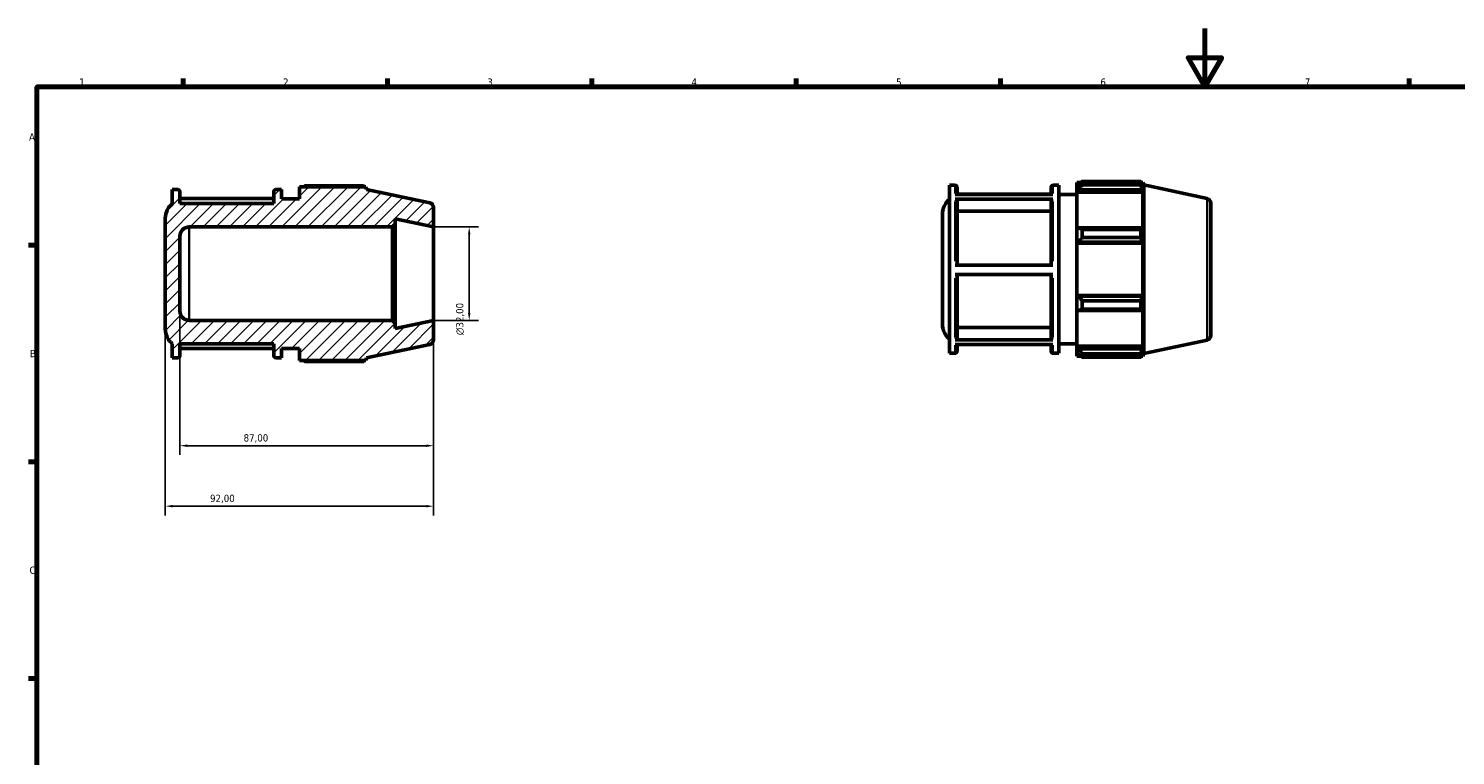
# Model space of a CAD drawing. Header units: millimetres. Extents: x 0 to 914, y 0 to 636.
# Tile 2 of 4: x 17 to 506, y 345 to 594. Entities that reach past the tile are written whole.
import ezdxf

# ---------------------------------------------------------------- set-up
doc = ezdxf.new("R2010")
doc.units = ezdxf.units.MM
for name, color, linetype, lineweight in [('Border (ISO)', 7, 'Continuous', 70), ('Dimension (ISO)', 7, 'Continuous', 25), ('Hatch (ISO)', 7, 'Continuous', 18), ('Visible (ISO)', 7, 'Continuous', 50), ('Visible Narrow (ISO)', 7, 'Continuous', 35)]:
    doc.layers.add(name, color=color, linetype=linetype, lineweight=lineweight)
doc.styles.add('Note Text (ISO)', font='tahoma.ttf')
doc.dimstyles.new('Default (ISO)', dxfattribs={"dimtxt": 2.5, "dimasz": 2.5, "dimexe": 3.175, "dimexo": 0, "dimgap": 0.762, "dimtad": 1, "dimrnd": 1e-08, "dimzin": 0, "dimtxsty": 'Note Text (ISO)', "dimcen": 0.09, "dimdle": 10, "dimclrd": 256, "dimclre": 256, "dimclrt": 232, "dimazin": 0, "dimtfac": 1.40208, "dimtmove": 0, "dimatfit": 3, "dimfxl": 1, "dimtolj": 1, "dimtzin": 0, "dimlwd": -1, "dimlwe": -1, "dimarcsym": 0})

# ---------------------------------------------------------------- blocks, each defined once
blk = doc.blocks.new('Borders Default Border')
at = {"layer": 'Border (ISO)'}
for p, q in [((70.08, 574), (70.08, 576.9)), ((140.17, 574), (140.17, 576.9)), ((210.25, 574), (210.25, 576.9)), ((280.33, 574), (280.33, 576.9)), ((350.42, 574), (350.42, 576.9)), ((490.58, 574), (490.58, 576.9)), ((20, 519.75), (17.1, 519.75)), ((20, 445.5), (17.1, 445.5)), ((20, 371.25), (17.1, 371.25))]:
    blk.add_line(p, q, dxfattribs=at)
at = {"layer": 'Border (ISO)', "flags": 128}
for points in [[(420.5, 594), (420.5, 574), (414.73, 584), (426.27, 584), (420.5, 574)], [(20, 20), (20, 574), (821, 574), (821, 20), (20, 20)]]:
    blk.add_lwpolyline(points, dxfattribs=at)
at = {"layer": 'Border (ISO)', "color": 232, "true_color": 0xca0064, "char_height": 2.5, "attachment_point": 7, "style": 'Note Text (ISO)'}
for s, insert in [('1', (34.48, 574.4)), ('2', (104.37, 574.4)), ('3', (174.43, 574.35)), ('4', (244.42, 574.4)), ('5', (314.64, 574.35)), ('6', (384.66, 574.35)), ('7', (454.77, 574.4)), ('A', (17.29, 555.62)), ('B', (17.59, 481.37)), ('C', (17.43, 407.08))]:
    blk.add_mtext(s, dxfattribs=dict(at, insert=insert))
blk = doc.blocks.new('*D7')
at = {"layer": 'Defpoints', "color": 0, "transparency": 16777216}
for p in [(156, 526), (156, 494), (168.22, 494)]:
    blk.add_point(p, dxfattribs=at)
at = {"layer": 'Dimension (ISO)', "transparency": 16777216}
for p, q in [((156, 526), (171.4, 526)), ((168.22, 523.5), (168.22, 496.5)), ((156, 494), (171.4, 494))]:
    blk.add_line(p, q, dxfattribs=at)
for points in [[(167.8, 523.5), (168.64, 523.5), (168.22, 526)], [(167.8, 496.5), (168.64, 496.5), (168.22, 494)]]:
    blk.add_solid(points, dxfattribs=at)
at = {"layer": 'Dimension (ISO)', "color": 232, "true_color": 0xca0064, "transparency": 16777216, "insert": (163.7, 488.94), "char_height": 2.5, "attachment_point": 1, "rotation": 90, "style": 'Note Text (ISO)'}
blk.add_mtext('\\A1;\\fAIGDT|b0|i0;\\H2.5000;\\ln\\fTahoma|b0|i0;\\H2.5000;32,00', dxfattribs=at)
blk = doc.blocks.new('*D8')
at = {"layer": 'Defpoints', "color": 0, "transparency": 16777216}
for p in [(69, 497.2), (156, 494), (69, 451.04)]:
    blk.add_point(p, dxfattribs=at)
at = {"layer": 'Dimension (ISO)', "transparency": 16777216}
for p, q in [((69, 497.2), (69, 447.87)), ((156, 494), (156, 447.87)), ((153.5, 451.04), (71.5, 451.04))]:
    blk.add_line(p, q, dxfattribs=at)
for points in [[(71.5, 451.46), (71.5, 450.62), (69, 451.04)], [(153.5, 451.46), (153.5, 450.62), (156, 451.04)]]:
    blk.add_solid(points, dxfattribs=at)
at = {"layer": 'Dimension (ISO)', "color": 232, "true_color": 0xca0064, "transparency": 16777216, "insert": (90.86, 454.98), "char_height": 2.5, "attachment_point": 1, "style": 'Note Text (ISO)'}
blk.add_mtext('\\A1;87,00', dxfattribs=at)
blk = doc.blocks.new('*D9')
at = {"layer": 'Defpoints', "color": 0, "transparency": 16777216}
for p in [(64, 490.97), (156, 494), (64, 430.32)]:
    blk.add_point(p, dxfattribs=at)
at = {"layer": 'Dimension (ISO)', "transparency": 16777216}
for p, q in [((64, 490.97), (64, 427.14)), ((156, 494), (156, 427.14)), ((153.5, 430.32), (66.5, 430.32))]:
    blk.add_line(p, q, dxfattribs=at)
for points in [[(66.5, 430.73), (66.5, 429.9), (64, 430.32)], [(153.5, 430.73), (153.5, 429.9), (156, 430.32)]]:
    blk.add_solid(points, dxfattribs=at)
at = {"layer": 'Dimension (ISO)', "color": 232, "true_color": 0xca0064, "transparency": 16777216, "insert": (79.35, 434.25), "char_height": 2.5, "attachment_point": 1, "style": 'Note Text (ISO)'}
blk.add_mtext('\\A1;92,00', dxfattribs=at)

msp = doc.modelspace()

# ---------------------------------------------------------------- hatches: boundary and pattern name
at = {"layer": 'Hatch (ISO)'}
h = msp.add_hatch(dxfattribs=at)
h.set_pattern_fill('ANSI31', color=256, scale=25.4, style=0)
h.set_pattern_definition([(45, (0, 0), (-2.245064, 2.245064), [])])
edge = h.paths.add_edge_path()
edge.add_ellipse((154.4, 532.704), major_axis=(1.6, 0), ratio=1, start_angle=0, end_angle=78)
edge.add_line((154.733, 534.269), (133, 538.889))
edge.add_line((133, 538.889), (132.717, 539.76))
edge.add_line((132.717, 539.76), (110, 539.76))
edge.add_line((110, 539.76), (110, 535.6))
edge.add_line((110, 535.6), (103.829, 535.6))
edge.add_line((103.829, 535.6), (103.829, 538.8))
edge.add_line((103.829, 538.8), (101.84, 538.8))
edge.add_ellipse((101.84, 538.16), major_axis=(0, 0.64), ratio=1, start_angle=0, end_angle=90)
edge.add_line((101.2, 538.16), (101.2, 534))
edge.add_line((101.2, 534), (69, 534))
edge.add_line((69, 534), (69, 538.16))
edge.add_ellipse((68.36, 538.16), major_axis=(0.64, 0), ratio=1, start_angle=0, end_angle=90)
edge.add_line((68.36, 538.8), (66.371, 538.8))
edge.add_line((66.371, 538.8), (66.371, 534))
edge.add_ellipse((70.4, 529.027), major_axis=(-4.029, 4.973), ratio=1, start_angle=0, end_angle=50.98939)
edge.add_line((64, 529.027), (64, 490.973))
edge.add_ellipse((70.4, 490.973), major_axis=(-6.4, 0), ratio=1, start_angle=0, end_angle=50.98939)
edge.add_line((66.371, 486), (66.371, 481.2))
edge.add_line((66.371, 481.2), (68.36, 481.2))
edge.add_ellipse((68.36, 481.84), major_axis=(0, -0.64), ratio=1, start_angle=0, end_angle=90)
edge.add_line((69, 481.84), (69, 486))
edge.add_line((69, 486), (101.2, 486))
edge.add_line((101.2, 486), (101.2, 481.84))
edge.add_ellipse((101.84, 481.84), major_axis=(-0.64, 0), ratio=1, start_angle=0, end_angle=90)
edge.add_line((101.84, 481.2), (103.829, 481.2))
edge.add_line((103.829, 481.2), (103.829, 484.4))
edge.add_line((103.829, 484.4), (110, 484.4))
edge.add_line((110, 484.4), (110, 480.24))
edge.add_line((110, 480.24), (132.717, 480.24))
edge.add_line((132.717, 480.24), (133, 481.111))
edge.add_line((133, 481.111), (154.733, 485.731))
edge.add_ellipse((154.4, 487.296), major_axis=(0.333, -1.565), ratio=1, start_angle=0, end_angle=78)
edge.add_line((156, 487.296), (156, 494))
edge.add_line((156, 494), (142.857, 491.206))
edge.add_line((142.857, 491.206), (142.857, 493.04))
edge.add_line((142.857, 493.04), (141.897, 494))
edge.add_line((141.897, 494), (72.2, 494))
edge.add_ellipse((72.2, 497.2), major_axis=(0, -3.2), ratio=1, start_angle=270, end_angle=360, ccw=False)
edge.add_line((69, 497.2), (69, 522.8))
edge.add_ellipse((72.2, 522.8), major_axis=(-3.2, 0), ratio=1, start_angle=270, end_angle=360, ccw=False)
edge.add_line((72.2, 526), (141.897, 526))
edge.add_line((141.897, 526), (142.857, 526.96))
edge.add_line((142.857, 526.96), (142.857, 528.794))
edge.add_line((142.857, 528.794), (156, 526))
edge.add_line((156, 526), (156, 532.704))

# ---------------------------------------------------------------- linework, layer by layer
at = {"layer": 'Visible (ISO)'}
for p, q in [((68.36, 538.8), (66.371, 538.8)), ((66.371, 538.8), (66.371, 534)), ((103.829, 538.8), (101.84, 538.8)), ((103.829, 535.6), (103.829, 538.8)), ((132.717, 539.76), (110, 539.76)), ((110, 539.76), (110, 535.6)), ((131.989, 540.11), (111.92, 540.11)), ((133, 538.889), (132.717, 539.76)), ((154.733, 534.269), (133, 538.889)), ((332.903, 482.72), (332.903, 540.32)), ((332.903, 540.32), (334.891, 540.32)), ((335.531, 539.68), (335.531, 537.154)), ((367.731, 537.154), (367.731, 539.68)), ((368.371, 540.32), (370.36, 540.32)), ((370.36, 482.72), (370.36, 540.32)), ((376.531, 541.28), (376.531, 540.208)), ((376.531, 541.28), (377.894, 541.28)), ((377.171, 540.818), (376.531, 540.208)), ((376.531, 538.201), (376.531, 540.208)), ((376.531, 538.201), (377.171, 538.769)), ((377.171, 538.769), (398.936, 538.769)), ((378.451, 541.629), (378.451, 540.472)), ((378.451, 541.629), (398.52, 541.629)), ((398.52, 540.472), (378.451, 540.472)), ((398.52, 540.472), (398.52, 541.629)), ((398.702, 541.28), (399.248, 541.28)), ((399.248, 539.902), (398.936, 540.818)), ((398.936, 538.769), (399.248, 537.917)), ((399.531, 540.409), (399.248, 541.28)), ((399.248, 539.902), (399.248, 541.28)), ((399.531, 482.631), (399.531, 540.409)), ((421.264, 535.789), (399.531, 540.409)), ((69, 534), (69, 538.16)), ((101.2, 535.771), (69, 535.771)), ((101.2, 534), (69, 534)), ((101.2, 538.16), (101.2, 534)), ((110, 535.6), (103.829, 535.6)), ((334.891, 537.154), (368.371, 537.154)), ((368.371, 535.54), (334.891, 535.54)), ((367.731, 537.291), (335.531, 537.291)), ((335.531, 534.985), (335.531, 512.969)), ((367.731, 512.969), (367.731, 534.985)), ((370.36, 537.12), (376.531, 537.12)), ((376.531, 537.917), (376.531, 538.201)), ((376.531, 537.917), (376.531, 525.409)), ((376.531, 537.917), (399.248, 537.917)), ((399.248, 525.261), (399.248, 537.917)), ((422.531, 534.224), (422.531, 488.815)), ((64, 529.027), (64, 490.973)), ((142.857, 526.96), (142.857, 528.794)), ((142.857, 528.794), (156, 526)), ((156, 526), (156, 532.704)), ((330.531, 492.493), (330.531, 530.547)), ((367.731, 531.374), (335.531, 531.374)), ((72.2, 526), (141.897, 526)), ((141.897, 526), (142.857, 526.96)), ((141.897, 526), (141.897, 494)), ((142.857, 493.04), (142.857, 526.96)), ((156, 494), (156, 526)), ((377.171, 525.705), (376.531, 525.409)), ((376.531, 520.565), (376.531, 525.409)), ((398.936, 525.705), (377.171, 525.705)), ((378.451, 525.149), (378.451, 522.355)), ((378.451, 525.149), (398.52, 525.149)), ((398.52, 522.355), (398.52, 525.149)), ((399.248, 525.261), (398.936, 525.705)), ((69, 497.2), (69, 522.8)), ((376.531, 520.565), (377.171, 520.757)), ((376.531, 520.469), (376.531, 520.565)), ((376.531, 520.469), (376.531, 502.571)), ((376.531, 520.469), (399.248, 520.469)), ((377.171, 520.757), (398.936, 520.757)), ((398.52, 522.355), (378.451, 522.355)), ((398.936, 520.757), (399.248, 520.469)), ((399.248, 502.571), (399.248, 520.469)), ((334.891, 512.969), (368.371, 512.969)), ((368.371, 509.769), (334.891, 509.769)), ((335.531, 509.769), (335.531, 487.889)), ((367.731, 487.889), (367.731, 509.769)), ((376.531, 502.475), (376.531, 502.571)), ((376.531, 502.571), (399.248, 502.571)), ((376.531, 497.63), (376.531, 502.475)), ((377.171, 502.282), (376.531, 502.475)), ((398.936, 502.282), (377.171, 502.282)), ((378.451, 500.684), (378.451, 497.891)), ((378.451, 500.684), (398.52, 500.684)), ((398.52, 497.891), (398.52, 500.684)), ((399.248, 502.571), (398.936, 502.282)), ((376.531, 497.63), (377.171, 497.335)), ((376.531, 497.63), (376.531, 485.122)), ((377.171, 497.335), (398.936, 497.335)), ((398.52, 497.891), (378.451, 497.891)), ((398.936, 497.335), (399.248, 497.778)), ((399.248, 485.122), (399.248, 497.778)), ((141.897, 494), (72.2, 494)), ((142.857, 493.04), (141.897, 494)), ((156, 494), (142.857, 491.206)), ((142.857, 491.206), (142.857, 493.04)), ((156, 487.296), (156, 494)), ((335.531, 491.498), (367.731, 491.498)), ((66.371, 486), (66.371, 481.2)), ((69, 481.84), (69, 486)), ((69, 486), (101.2, 486)), ((101.2, 486), (101.2, 481.84)), ((133, 481.111), (154.733, 485.731)), ((334.891, 487.335), (368.371, 487.335)), ((368.371, 485.749), (334.891, 485.749)), ((335.531, 485.749), (335.531, 483.36)), ((367.731, 483.36), (367.731, 485.749)), ((370.36, 485.92), (376.531, 485.92)), ((376.531, 484.839), (376.531, 485.122)), ((376.531, 485.122), (399.248, 485.122)), ((376.531, 482.832), (376.531, 484.839)), ((377.171, 484.271), (376.531, 484.839)), ((399.248, 485.122), (398.936, 484.271)), ((421.264, 487.25), (399.531, 482.631)), ((66.371, 481.2), (68.36, 481.2)), ((69, 484.365), (101.2, 484.365)), ((101.84, 481.2), (103.829, 481.2)), ((103.829, 481.2), (103.829, 484.4)), ((103.829, 484.4), (110, 484.4)), ((110, 484.4), (110, 480.24)), ((110, 480.24), (132.717, 480.24)), ((111.92, 479.89), (131.989, 479.89)), ((132.717, 480.24), (133, 481.111)), ((332.903, 482.72), (334.891, 482.72)), ((368.371, 482.72), (370.36, 482.72)), ((376.531, 482.832), (377.171, 482.222)), ((376.531, 482.832), (376.531, 481.76)), ((376.531, 481.76), (377.894, 481.76)), ((398.936, 484.271), (377.171, 484.271)), ((378.451, 482.567), (378.451, 481.41)), ((378.451, 482.567), (398.52, 482.567)), ((398.52, 481.41), (378.451, 481.41)), ((398.52, 481.41), (398.52, 482.567)), ((398.702, 481.76), (399.248, 481.76)), ((398.936, 482.222), (399.248, 483.137)), ((399.248, 481.76), (399.248, 483.137)), ((399.531, 482.631), (399.248, 481.76))]:
    msp.add_line(p, q, dxfattribs=at)
for centre, radius, start, end in [((68.36, 538.16), 0.64, 0, 90), ((101.84, 538.16), 0.64, 90, 180), ((334.891, 539.68), 0.64, 0, 90), ((368.371, 539.68), 0.64, 90, 180), ((70.4, 529.027), 6.4, 129.01061, 180), ((154.4, 532.704), 1.6, 0, 78), ((336.931, 530.547), 6.4, 129.01061, 180), ((420.931, 534.224), 1.6, 0, 78), ((72.2, 522.8), 3.2, 90, 180), ((72.2, 497.2), 3.2, 180, 270), ((70.4, 490.973), 6.4, 180, 230.98939), ((336.931, 492.493), 6.4, 180, 230.98939), ((154.4, 487.296), 1.6, 282, 0), ((420.931, 488.815), 1.6, 282, 0), ((68.36, 481.84), 0.64, 270, 0), ((101.84, 481.84), 0.64, 180, 270), ((334.891, 483.36), 0.64, 270, 0), ((368.371, 483.36), 0.64, 180, 270)]:
    msp.add_arc(centre, radius, start, end, dxfattribs=at)
for points, weights in [([(111.362, 539.76), (111.636, 539.933), (111.92, 540.11)], [1.00974582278, 1.01144382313, 1.01299457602]), ([(132.17, 539.76), (132.081, 539.933), (131.989, 540.11)], [1.00075324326, 1.00045066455, 1]), ([(378.451, 541.629), (377.786, 541.215), (377.171, 540.818)], [1.01299457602, 1.00936194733, 1.0049213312]), ([(377.171, 538.769), (377.786, 539.603), (378.451, 540.472)], [1.0049213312, 1.00936194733, 1.01299457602]), ([(398.52, 541.629), (398.737, 541.215), (398.936, 540.818)], [1, 1.00105849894, 1.0013000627]), ([(398.936, 538.769), (398.737, 539.603), (398.52, 540.472)], [1.0013000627, 1.00105849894, 1]), ([(378.451, 525.149), (377.786, 525.432), (377.171, 525.705)], [1.01299457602, 1.00936194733, 1.0049213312]), ([(398.52, 525.149), (398.737, 525.432), (398.936, 525.705)], [1, 1.00105849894, 1.0013000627]), ([(377.171, 520.757), (377.786, 521.54), (378.451, 522.355)], [1.0049213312, 1.00936194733, 1.01299457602]), ([(398.936, 520.757), (398.737, 521.54), (398.52, 522.355)], [1.0013000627, 1.00105849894, 1]), ([(378.451, 500.684), (377.786, 501.5), (377.171, 502.282)], [1.01299457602, 1.00936194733, 1.0049213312]), ([(398.52, 500.684), (398.737, 501.5), (398.936, 502.282)], [1, 1.00105849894, 1.0013000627]), ([(377.171, 497.335), (377.786, 497.607), (378.451, 497.891)], [1.0049213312, 1.00936194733, 1.01299457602]), ([(398.936, 497.335), (398.737, 497.607), (398.52, 497.891)], [1.0013000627, 1.00105849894, 1]), ([(111.92, 479.89), (111.636, 480.067), (111.362, 480.24)], [1.01299457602, 1.01144382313, 1.00974582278]), ([(131.989, 479.89), (132.081, 480.067), (132.17, 480.24)], [1, 1.00045066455, 1.00075324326]), ([(378.451, 482.567), (377.786, 483.436), (377.171, 484.271)], [1.01299457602, 1.00936194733, 1.0049213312]), ([(377.171, 482.222), (377.786, 481.824), (378.451, 481.41)], [1.0049213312, 1.00936194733, 1.01299457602]), ([(398.52, 482.567), (398.737, 483.436), (398.936, 484.271)], [1, 1.00105849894, 1.0013000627]), ([(398.936, 482.222), (398.737, 481.824), (398.52, 481.41)], [1.0013000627, 1.00105849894, 1])]:
    msp.add_rational_spline(points, weights, degree=2, dxfattribs=at)
for points, knots in [([(334.891, 535.54), (334.97, 535.54), (335.063, 535.524), (335.209, 535.471), (335.288, 535.426), (335.4, 535.329), (335.452, 535.26), (335.513, 535.134), (335.531, 535.053), (335.531, 534.985)], [0, 0, 0, 0, 0.0236812, 0.0236812, 0.047384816, 0.047384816, 0.071116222, 0.071116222, 0.094871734, 0.094871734, 0.094871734, 0.094871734]), ([(367.731, 534.985), (367.731, 535.053), (367.75, 535.134), (367.81, 535.26), (367.863, 535.329), (367.975, 535.426), (368.053, 535.471), (368.199, 535.524), (368.292, 535.54), (368.371, 535.54)], [0.284622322, 0.284622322, 0.284622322, 0.284622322, 0.308377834, 0.308377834, 0.33210924, 0.33210924, 0.355812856, 0.355812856, 0.379494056, 0.379494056, 0.379494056, 0.379494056]), ([(335.531, 487.889), (335.531, 487.821), (335.513, 487.74), (335.452, 487.614), (335.4, 487.545), (335.288, 487.449), (335.209, 487.403), (335.063, 487.351), (334.97, 487.335), (334.891, 487.335)], [0.284534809, 0.284534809, 0.284534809, 0.284534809, 0.308271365, 0.308271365, 0.331991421, 0.331991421, 0.355692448, 0.355692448, 0.379378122, 0.379378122, 0.379378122, 0.379378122]), ([(368.371, 487.335), (368.292, 487.335), (368.199, 487.351), (368.053, 487.403), (367.975, 487.449), (367.863, 487.545), (367.81, 487.614), (367.75, 487.74), (367.731, 487.821), (367.731, 487.889)], [0, 0, 0, 0, 0.023685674, 0.023685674, 0.047386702, 0.047386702, 0.071106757, 0.071106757, 0.094843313, 0.094843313, 0.094843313, 0.094843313])]:
    msp.add_open_spline(points, degree=3, knots=knots, dxfattribs=at)
at = {"layer": 'Visible Narrow (ISO)'}
for p, q in [((334.891, 537.458), (334.891, 540.312)), ((368.371, 540.312), (368.371, 537.458)), ((334.891, 514.313), (334.891, 534.77)), ((368.371, 534.77), (368.371, 514.313)), ((421.264, 487.549), (421.264, 535.49)), ((72.2, 494.197), (72.2, 525.803)), ((334.891, 488.093), (334.891, 508.426)), ((368.371, 508.426), (368.371, 488.093)), ((334.891, 482.727), (334.891, 485.458)), ((368.371, 485.458), (368.371, 482.727))]:
    msp.add_line(p, q, dxfattribs=at)

# ---------------------------------------------------------------- block references
msp.add_blockref('Borders Default Border', (0, 0))

# ---------------------------------------------------------------- dimensions: what is measured, and where the dimension line sits
at = {"layer": 'Dimension (ISO)'}
dim = msp.add_linear_dim(base=(168.221, 494), p1=(156, 526), p2=(156, 494), angle=90, text='\\fAIGDT|b0|i0;\\H2.5000;\\ln\\fTahoma|b0|i0;\\H2.5000;<>', dimstyle='Default (ISO)', override={"dimdec": 2, "dimtp": 0, "dimtm": 0, "dimtdec": 2, "dimtofl": 0, "dimatfit": 1}, dxfattribs=at)
dim.commit()
dim.dimension.update_dxf_attribs({"geometry": '*D7', "text_midpoint": (168.221, 494.5), "dimtype": 160})
for base, p2, picture, middle in [((69, 451.04), (69, 497.2), '*D8', (95, 451.04)), ((64, 430.317), (64, 490.973), '*D9', (83.5, 430.317))]:
    dim = msp.add_linear_dim(base=base, p1=(156, 494), p2=p2, angle=180, dimstyle='Default (ISO)', override={"dimdec": 2, "dimtp": 0, "dimtm": 0, "dimtdec": 2, "dimtofl": 0, "dimatfit": 1}, dxfattribs=at)
    dim.commit()
    dim.dimension.update_dxf_attribs({"geometry": picture, "text_midpoint": middle, "dimtype": 160})

doc.saveas('drawing.dxf')
